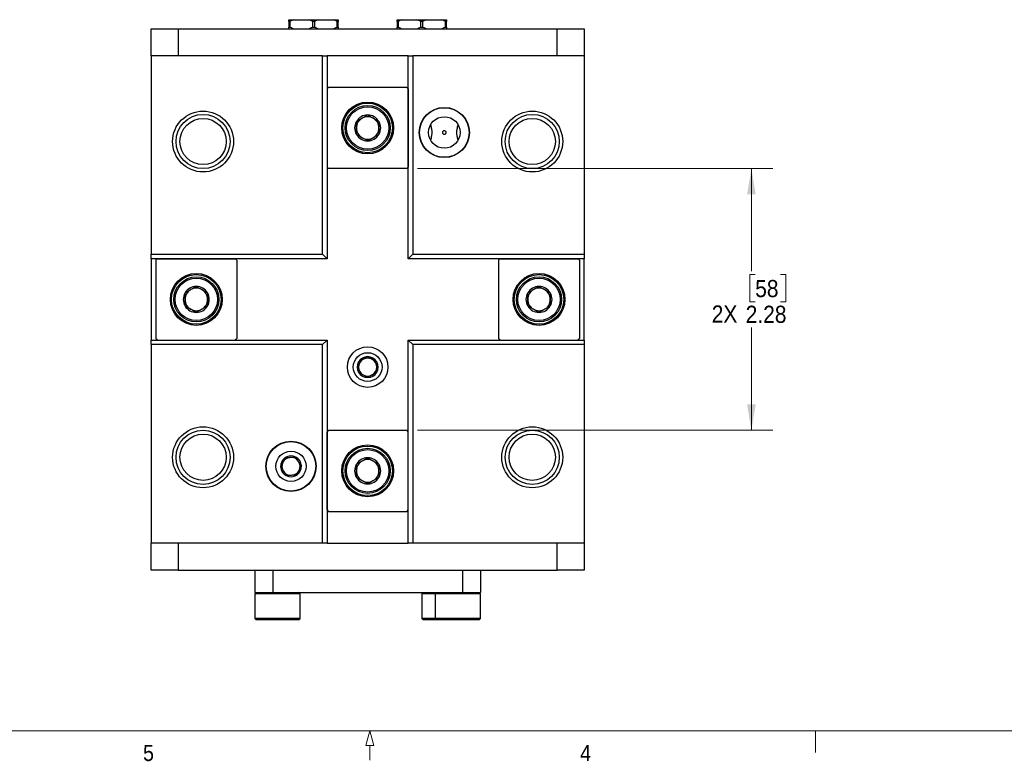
# Model space of a CAD drawing. Header units: inches. Extents: x 0.5 to 21.6, y 0.7 to 16.3.
# Tile 9 of 18: x 9 to 14.7, y 0.7 to 5. Entities that reach past the tile are written whole.
import ezdxf

# ---------------------------------------------------------------- set-up
doc = ezdxf.new("R2010")
doc.units = ezdxf.units.IN
doc.header["$MEASUREMENT"] = 0
doc.linetypes.add('SLD-Solid', pattern=[0])
doc.styles.add('SLDTEXTSTYLE2', font='GOTHIC.TTF', dxfattribs={"width": 0.913})
doc.dimstyles.new('SLDDIMSTYLE7', dxfattribs={"dimtxt": 0.1, "dimasz": 0.15, "dimexe": 0, "dimexo": 0.0625, "dimgap": 0.025, "dimtad": 0, "dimtih": 1, "dimtoh": 1, "dimlfac": 1.5, "dimrnd": 1e-09, "dimzin": 12, "dimdsep": 46, "dimtxsty": 'SLDTEXTSTYLE2', "dimsah": 1, "dimcen": 0.09, "dimadec": 0, "dimazin": 3, "dimtfac": 1, "dimtofl": 0, "dimtmove": 0, "dimatfit": 3, "dimfxl": 1, "dimfrac": 2, "dimtolj": 1, "dimtzin": 12, "dimarcsym": 0})

# ---------------------------------------------------------------- blocks, each defined once
blk = doc.blocks.new('_D_24')
at = {"color": 7, "linetype": 'SLD-Solid', "lineweight": 18}
for p, q in [((11.2777, 4.1468), (13.3459, 4.1468)), ((13.2209, 4.1468), (13.2209, 3.5499)), ((13.243, 3.5296), (13.2125, 3.5296)), ((13.2125, 3.5296), (13.2125, 3.3709)), ((13.3908, 3.5296), (13.4213, 3.5296)), ((13.4213, 3.5296), (13.4213, 3.3709)), ((13.2125, 3.3709), (13.243, 3.3709)), ((13.4213, 3.3709), (13.3908, 3.3709)), ((13.2209, 2.6244), (13.2209, 3.2213)), ((11.2777, 2.6244), (13.3459, 2.6244))]:
    blk.add_line(p, q, dxfattribs=at)
for points in [[(13.2209, 4.1468), (13.1959, 3.9968), (13.2459, 3.9968)], [(13.2209, 2.6244), (13.2459, 2.7744), (13.1959, 2.7744)]]:
    blk.add_solid(points, dxfattribs=at)
at = {"color": 7, "linetype": 'SLD-Solid', "lineweight": 18, "char_height": 0.1, "attachment_point": 1, "style": 'SLDTEXTSTYLE2'}
for s, insert in [('58', (13.243, 3.4986)), ('2X ', (12.99, 3.3505)), ('2.28', (13.1876, 3.349))]:
    blk.add_mtext(s, dxfattribs=dict(at, insert=insert))

msp = doc.modelspace()

# ---------------------------------------------------------------- linework, layer by layer
at = {"color": 7, "linetype": 'SLD-Solid', "lineweight": 25}
for p, q in [((10.5294, 5.0129), (10.5579, 5.0129)), ((10.5362, 5.0029), (10.5294, 5.0029)), ((10.5294, 5.0029), (10.5294, 4.9704)), ((10.5362, 4.9704), (10.5362, 5.0029)), ((10.5579, 5.0129), (10.6439, 5.0129)), ((10.6439, 5.0129), (10.701, 5.0129)), ((10.6657, 5.0029), (10.6657, 4.9704)), ((10.6792, 5.0029), (10.6657, 5.0029)), ((10.6792, 4.9704), (10.6792, 5.0029)), ((10.701, 5.0129), (10.787, 5.0129)), ((10.787, 5.0129), (10.8155, 5.0129)), ((10.8088, 5.0029), (10.8088, 4.9704)), ((10.8155, 5.0029), (10.8088, 5.0029)), ((10.8155, 4.9704), (10.8155, 5.0029)), ((11.1593, 5.0129), (11.1879, 5.0129)), ((11.1661, 5.0029), (11.1593, 5.0029)), ((11.1593, 5.0029), (11.1593, 4.9704)), ((11.1661, 4.9704), (11.1661, 5.0029)), ((11.1879, 5.0129), (11.2739, 5.0129)), ((11.2739, 5.0129), (11.3309, 5.0129)), ((11.2956, 5.0029), (11.2956, 4.9704)), ((11.3091, 5.0029), (11.2956, 5.0029)), ((11.3091, 4.9704), (11.3091, 5.0029)), ((11.3309, 5.0129), (11.4169, 5.0129)), ((11.4169, 5.0129), (11.4454, 5.0129)), ((11.4387, 5.0029), (11.4387, 4.9704)), ((11.4454, 5.0029), (11.4387, 5.0029)), ((11.4454, 4.9704), (11.4454, 5.0029)), ((9.7276, 4.9604), (9.8851, 4.9604)), ((9.7276, 4.8029), (9.7276, 4.9604)), ((9.8851, 4.9604), (9.8851, 4.8029)), ((9.8851, 4.9604), (12.0898, 4.9604)), ((10.5294, 4.9704), (10.5362, 4.9704)), ((10.6657, 4.9704), (10.6792, 4.9704)), ((10.8088, 4.9704), (10.8155, 4.9704)), ((11.1593, 4.9704), (11.1661, 4.9704)), ((11.2956, 4.9704), (11.3091, 4.9704)), ((11.4387, 4.9704), (11.4454, 4.9704)), ((12.0898, 4.8029), (12.0898, 4.9604)), ((12.0898, 4.9604), (12.2473, 4.9604)), ((12.2473, 4.9604), (12.2473, 4.8029)), ((10.7248, 4.8029), (9.7276, 4.8029)), ((9.7276, 4.8029), (9.7276, 3.6482)), ((10.7248, 3.6482), (10.7248, 4.8029)), ((10.7248, 4.8029), (10.7511, 4.8029)), ((10.7511, 4.8029), (10.7511, 3.622)), ((11.2238, 4.8029), (10.7511, 4.8029)), ((11.2238, 3.622), (11.2238, 4.8029)), ((11.2238, 4.8029), (11.25, 4.8029)), ((11.25, 4.8029), (11.25, 3.6482)), ((12.2473, 4.8029), (11.25, 4.8029)), ((12.2473, 4.8029), (12.2473, 3.6482)), ((10.7512, 4.6107), (10.7512, 4.1553)), ((11.2152, 4.6191), (10.7597, 4.6191)), ((11.2236, 4.6107), (11.2236, 4.1553)), ((11.2152, 4.1468), (10.7597, 4.1468)), ((9.7276, 3.6482), (10.7248, 3.6482)), ((9.7276, 3.622), (9.7276, 3.6482)), ((10.7511, 3.622), (9.7276, 3.622)), ((9.7276, 3.622), (9.7276, 3.1492)), ((9.7539, 3.6134), (9.7539, 3.1578)), ((9.7624, 3.6218), (10.2177, 3.6218)), ((10.2262, 3.6134), (10.2262, 3.1578)), ((10.7511, 3.622), (10.7248, 3.6482)), ((11.2238, 3.622), (11.25, 3.6482)), ((12.2473, 3.622), (11.2238, 3.622)), ((11.25, 3.6482), (12.2473, 3.6482)), ((11.7486, 3.6134), (11.7486, 3.1578)), ((11.7571, 3.6218), (12.2125, 3.6218)), ((12.2209, 3.6134), (12.2209, 3.1578)), ((12.2473, 3.6482), (12.2473, 3.622)), ((12.2473, 3.1492), (12.2473, 3.622)), ((9.7276, 3.1492), (10.7511, 3.1492)), ((9.7276, 3.123), (9.7276, 3.1492)), ((10.7248, 3.123), (9.7276, 3.123)), ((9.7276, 3.123), (9.7276, 1.9683)), ((9.7624, 3.1494), (10.2177, 3.1494)), ((10.7248, 3.123), (10.7511, 3.1492)), ((10.7248, 1.9683), (10.7248, 3.123)), ((10.7511, 3.1492), (10.7511, 1.9683)), ((11.2238, 1.9683), (11.2238, 3.1492)), ((11.25, 3.123), (11.2238, 3.1492)), ((11.2238, 3.1492), (12.2473, 3.1492)), ((11.25, 3.123), (11.25, 1.9683)), ((12.2473, 3.123), (11.25, 3.123)), ((11.7571, 3.1494), (12.2125, 3.1494)), ((12.2473, 3.1492), (12.2473, 3.123)), ((12.2473, 3.123), (12.2473, 1.9683)), ((10.7512, 2.1605), (10.7512, 2.6159)), ((10.7597, 2.6244), (11.2152, 2.6244)), ((11.2236, 2.1605), (11.2236, 2.6159)), ((10.7597, 2.1521), (11.2152, 2.1521)), ((10.7248, 1.9683), (9.7276, 1.9683)), ((9.7276, 1.8108), (9.7276, 1.9683)), ((9.8851, 1.9683), (9.8851, 1.8108)), ((10.7511, 1.9683), (10.7248, 1.9683)), ((10.7511, 1.9683), (11.2238, 1.9683)), ((11.25, 1.9683), (11.2238, 1.9683)), ((12.2473, 1.9683), (11.25, 1.9683)), ((12.0898, 1.8108), (12.0898, 1.9683)), ((12.2473, 1.9683), (12.2473, 1.8108)), ((9.8851, 1.8108), (9.7276, 1.8108)), ((9.8851, 1.8108), (12.0898, 1.8108)), ((10.3313, 1.8108), (10.3313, 1.6796)), ((10.4362, 1.8108), (10.4362, 1.6796)), ((11.5386, 1.8108), (11.5386, 1.6796)), ((11.6436, 1.8108), (11.6436, 1.6796)), ((12.2473, 1.8108), (12.0898, 1.8108)), ((10.3391, 1.6796), (10.3313, 1.6717)), ((10.3313, 1.6796), (10.4362, 1.6796)), ((10.3313, 1.6717), (10.3313, 1.53)), ((10.4625, 1.6717), (10.3313, 1.6717)), ((10.4362, 1.6796), (11.5386, 1.6796)), ((10.5937, 1.6717), (10.4625, 1.6717)), ((10.5937, 1.6717), (10.5858, 1.6796)), ((10.5937, 1.53), (10.5937, 1.6717)), ((11.3103, 1.6796), (11.3024, 1.6717)), ((11.3024, 1.6717), (11.3024, 1.53)), ((11.3811, 1.6717), (11.3024, 1.6717)), ((11.389, 1.6796), (11.3811, 1.6717)), ((11.3811, 1.6717), (11.3811, 1.53)), ((11.5124, 1.6717), (11.3811, 1.6717)), ((11.6436, 1.6717), (11.5124, 1.6717)), ((11.5386, 1.6796), (11.6436, 1.6796)), ((11.6436, 1.6717), (11.6357, 1.6796)), ((11.6436, 1.53), (11.6436, 1.6717)), ((10.3313, 1.53), (10.3391, 1.5221)), ((10.4625, 1.53), (10.3313, 1.53)), ((10.4625, 1.5221), (10.3391, 1.5221)), ((10.5937, 1.53), (10.4625, 1.53)), ((10.5858, 1.5221), (10.4625, 1.5221)), ((10.5858, 1.5221), (10.5937, 1.53)), ((11.3024, 1.53), (11.3103, 1.5221)), ((11.3811, 1.53), (11.3024, 1.53)), ((11.389, 1.5221), (11.3103, 1.5221)), ((11.3811, 1.53), (11.389, 1.5221)), ((11.5124, 1.53), (11.3811, 1.53)), ((11.5124, 1.5221), (11.389, 1.5221)), ((11.6436, 1.53), (11.5124, 1.53)), ((11.6357, 1.5221), (11.5124, 1.5221)), ((11.6357, 1.5221), (11.6436, 1.53))]:
    msp.add_line(p, q, dxfattribs=at)
at = {"color": 7, "linetype": 'SLD-Solid', "lineweight": 18}
for p, q in [((21.375, 0.875), (0.625, 0.875)), ((11, 0.875), (10.9772, 0.79)), ((11, 0.875), (11.0228, 0.79)), ((13.5938, 0.875), (13.5938, 0.75)), ((10.9772, 0.79), (11.0228, 0.79)), ((11, 0.79), (11, 0.705))]:
    msp.add_line(p, q, dxfattribs=at)
at = {"color": 7, "linetype": 'SLD-Solid', "lineweight": 25}
for centre, radius in [((10.9874, 4.383), 0.1509), ((10.0294, 4.3042), 0.1772), ((10.9874, 4.383), 0.1444), ((10.9874, 4.383), 0.1312), ((10.9874, 4.383), 0.1234), ((11.4336, 4.3567), 0.1457), ((11.4336, 4.3567), 0.1444), ((11.9454, 4.3042), 0.1772), ((10.0294, 4.3042), 0.1575), ((10.0294, 4.3042), 0.1345), ((11.4336, 4.3567), 0.0919), ((11.9454, 4.3042), 0.1575), ((11.9454, 4.3042), 0.1345), ((9.99, 3.3856), 0.1509), ((9.99, 3.3856), 0.1444), ((9.99, 3.3856), 0.1312), ((9.99, 3.3856), 0.1234), ((11.9848, 3.3856), 0.1509), ((11.9848, 3.3856), 0.1444), ((11.9848, 3.3856), 0.1312), ((11.9848, 3.3856), 0.1234), ((10.9874, 2.9919), 0.1181), ((10.9874, 2.9919), 0.0837), ((10.0294, 2.467), 0.1772), ((11.9454, 2.467), 0.1772), ((10.0294, 2.467), 0.1575), ((10.0294, 2.467), 0.1345), ((11.9454, 2.467), 0.1575), ((11.9454, 2.467), 0.1345), ((10.5412, 2.4145), 0.1457), ((10.5412, 2.4145), 0.1444), ((10.9874, 2.3882), 0.1509), ((10.9874, 2.3882), 0.1444), ((10.5412, 2.4145), 0.0879), ((10.9874, 2.3882), 0.1312), ((10.9874, 2.3882), 0.1234)]:
    msp.add_circle(centre, radius, dxfattribs=at)
for centre, radius, start, end in [((10.9874, 4.383), 0.3281, 133.96368, 136.05448), ((10.9874, 4.383), 0.3281, 43.94552, 46.03632), ((10.9874, 4.383), 0.0758, 150, 210), ((10.9874, 4.383), 0.0758, 90, 150), ((10.9874, 4.383), 0.0656, 120, 180), ((10.9874, 4.383), 0.0656, 60, 120), ((10.9874, 4.383), 0.0758, 30, 90), ((10.9874, 4.383), 0.0656, 0, 60), ((10.9874, 4.383), 0.0758, 330, 30), ((10.9874, 4.383), 0.0656, 180, 240), ((10.9874, 4.383), 0.0656, 300, 0), ((10.9874, 4.383), 0.0758, 210, 270), ((10.9874, 4.383), 0.0656, 240, 300), ((10.9874, 4.383), 0.0758, 270, 330), ((10.9874, 4.383), 0.3281, 223.94552, 226.03632), ((10.9874, 4.383), 0.3281, 313.96368, 316.05448), ((9.99, 3.3856), 0.3281, 133.94552, 136.03632), ((9.99, 3.3856), 0.3281, 43.96368, 46.05448), ((11.9848, 3.3856), 0.3281, 133.94552, 136.03632), ((11.9848, 3.3856), 0.3281, 43.96368, 46.05448), ((9.99, 3.3856), 0.0758, 90, 150), ((9.99, 3.3856), 0.0656, 120, 180), ((9.99, 3.3856), 0.0656, 60, 120), ((9.99, 3.3856), 0.0758, 30, 90), ((9.99, 3.3856), 0.0656, 0, 60), ((11.9848, 3.3856), 0.0758, 90, 150), ((11.9848, 3.3856), 0.0656, 120, 180), ((11.9848, 3.3856), 0.0656, 60, 120), ((11.9848, 3.3856), 0.0758, 30, 90), ((11.9848, 3.3856), 0.0656, 0, 60), ((9.99, 3.3856), 0.0758, 150, 210), ((9.99, 3.3856), 0.0656, 180, 240), ((9.99, 3.3856), 0.0656, 300, 0), ((9.99, 3.3856), 0.0758, 330, 30), ((11.9848, 3.3856), 0.0758, 150, 210), ((11.9848, 3.3856), 0.0656, 180, 240), ((11.9848, 3.3856), 0.0656, 300, 0), ((11.9848, 3.3856), 0.0758, 330, 30), ((9.99, 3.3856), 0.0758, 210, 270), ((9.99, 3.3856), 0.0656, 240, 300), ((9.99, 3.3856), 0.0758, 270, 330), ((11.9848, 3.3856), 0.0758, 210, 270), ((11.9848, 3.3856), 0.0656, 240, 300), ((11.9848, 3.3856), 0.0758, 270, 330), ((9.99, 3.3856), 0.3281, 223.96368, 226.05448), ((9.99, 3.3856), 0.3281, 313.94552, 316.03632), ((11.9848, 3.3856), 0.3281, 223.96368, 226.05448), ((11.9848, 3.3856), 0.3281, 313.94552, 316.03632), ((10.9874, 2.9919), 0.0606, 90, 150), ((10.9874, 2.9919), 0.0525, 60, 120), ((10.9874, 2.9919), 0.0606, 30, 90), ((10.9874, 2.9919), 0.0606, 150, 210), ((10.9874, 2.9919), 0.0525, 120, 180), ((10.9874, 2.9919), 0.0525, 180, 240), ((10.9874, 2.9919), 0.0525, 0, 60), ((10.9874, 2.9919), 0.0525, 300, 0), ((10.9874, 2.9919), 0.0606, 330, 30), ((10.9874, 2.9919), 0.0606, 210, 270), ((10.9874, 2.9919), 0.0525, 240, 300), ((10.9874, 2.9919), 0.0606, 270, 330), ((10.9874, 2.3882), 0.3281, 133.96368, 136.05448), ((10.9874, 2.3882), 0.3281, 43.94552, 46.03632), ((10.5412, 2.4145), 0.0606, 123.15762, 183.15762), ((10.5412, 2.4145), 0.0525, 93.15762, 153.15762), ((10.5412, 2.4145), 0.0606, 63.15762, 123.15762), ((10.5412, 2.4145), 0.0525, 33.15762, 93.15762), ((10.5412, 2.4145), 0.0606, 3.15762, 63.15762), ((10.5412, 2.4145), 0.0606, 183.15762, 243.15762), ((10.5412, 2.4145), 0.0525, 153.15762, 213.15762), ((10.5412, 2.4145), 0.0606, 303.15762, 3.15762), ((10.5412, 2.4145), 0.0525, 333.15762, 33.15762), ((10.9874, 2.3882), 0.0758, 150, 210), ((10.9874, 2.3882), 0.0758, 90, 150), ((10.9874, 2.3882), 0.0656, 120, 180), ((10.9874, 2.3882), 0.0656, 60, 120), ((10.9874, 2.3882), 0.0758, 30, 90), ((10.9874, 2.3882), 0.0656, 0, 60), ((10.9874, 2.3882), 0.0758, 330, 30), ((10.5412, 2.4145), 0.0525, 213.15762, 273.15762), ((10.5412, 2.4145), 0.0606, 243.15762, 303.15762), ((10.5412, 2.4145), 0.0525, 273.15762, 333.15762), ((10.9874, 2.3882), 0.0656, 180, 240), ((10.9874, 2.3882), 0.0758, 210, 270), ((10.9874, 2.3882), 0.0758, 270, 330), ((10.9874, 2.3882), 0.0656, 300, 0), ((10.9874, 2.3882), 0.0656, 240, 300), ((10.9874, 2.3882), 0.3281, 223.94552, 226.03632), ((10.9874, 2.3882), 0.3281, 313.96368, 316.05448)]:
    msp.add_arc(centre, radius, start, end, dxfattribs=at)
for points, knots in [([(10.5294, 5.0029), (10.5294, 5.0047), (10.5294, 5.0084), (10.5294, 5.0114), (10.5294, 5.0129)], [0, 0, 0, 0, 0.499192, 1, 1, 1, 1]), ([(10.5579, 5.0129), (10.5543, 5.0114), (10.5469, 5.0085), (10.5397, 5.0048), (10.5362, 5.0029)], [0, 0, 0, 0, 0.499097, 1, 1, 1, 1]), ([(10.6657, 5.0029), (10.6621, 5.0047), (10.655, 5.0084), (10.6476, 5.0114), (10.6439, 5.0129)], [0, 0, 0, 0, 0.499192, 1, 1, 1, 1]), ([(10.701, 5.0129), (10.6973, 5.0114), (10.6899, 5.0085), (10.6828, 5.0048), (10.6792, 5.0029)], [0, 0, 0, 0, 0.499097, 1, 1, 1, 1]), ([(10.8088, 5.0029), (10.8052, 5.0047), (10.7981, 5.0084), (10.7907, 5.0114), (10.787, 5.0129)], [0, 0, 0, 0, 0.499192, 1, 1, 1, 1]), ([(10.8155, 5.0129), (10.8155, 5.0114), (10.8155, 5.0085), (10.8155, 5.0048), (10.8155, 5.0029)], [0, 0, 0, 0, 0.499097, 1, 1, 1, 1]), ([(11.1593, 5.0029), (11.1593, 5.0047), (11.1593, 5.0084), (11.1593, 5.0114), (11.1593, 5.0129)], [0, 0, 0, 0, 0.499192, 1, 1, 1, 1]), ([(11.1879, 5.0129), (11.1842, 5.0114), (11.1768, 5.0085), (11.1697, 5.0048), (11.1661, 5.0029)], [0, 0, 0, 0, 0.499097, 1, 1, 1, 1]), ([(11.2956, 5.0029), (11.2921, 5.0047), (11.2849, 5.0084), (11.2776, 5.0114), (11.2739, 5.0129)], [0, 0, 0, 0, 0.499192, 1, 1, 1, 1]), ([(11.3309, 5.0129), (11.3272, 5.0114), (11.3198, 5.0085), (11.3127, 5.0048), (11.3091, 5.0029)], [0, 0, 0, 0, 0.499097, 1, 1, 1, 1]), ([(11.4387, 5.0029), (11.4351, 5.0047), (11.428, 5.0084), (11.4206, 5.0114), (11.4169, 5.0129)], [0, 0, 0, 0, 0.499192, 1, 1, 1, 1]), ([(11.4454, 5.0129), (11.4454, 5.0114), (11.4454, 5.0085), (11.4454, 5.0048), (11.4454, 5.0029)], [0, 0, 0, 0, 0.499097, 1, 1, 1, 1]), ([(10.5294, 4.9604), (10.5294, 4.9619), (10.5294, 4.9649), (10.5294, 4.9686), (10.5294, 4.9704)], [0, 0, 0, 0, 0.499097, 1, 1, 1, 1]), ([(10.5362, 4.9704), (10.5397, 4.9686), (10.5469, 4.9649), (10.5542, 4.9619), (10.5579, 4.9604)], [0, 0, 0, 0, 0.499192, 1, 1, 1, 1]), ([(10.6439, 4.9604), (10.6476, 4.9619), (10.655, 4.9649), (10.6621, 4.9686), (10.6657, 4.9704)], [0, 0, 0, 0, 0.499097, 1, 1, 1, 1]), ([(10.6792, 4.9704), (10.6828, 4.9686), (10.6899, 4.9649), (10.6973, 4.9619), (10.701, 4.9604)], [0, 0, 0, 0, 0.499192, 1, 1, 1, 1]), ([(10.787, 4.9604), (10.7907, 4.9619), (10.7981, 4.9649), (10.8052, 4.9686), (10.8088, 4.9704)], [0, 0, 0, 0, 0.499097, 1, 1, 1, 1]), ([(10.8155, 4.9704), (10.8155, 4.9686), (10.8155, 4.9649), (10.8155, 4.9619), (10.8155, 4.9604)], [0, 0, 0, 0, 0.499192, 1, 1, 1, 1]), ([(11.1593, 4.9604), (11.1593, 4.9619), (11.1593, 4.9649), (11.1593, 4.9686), (11.1593, 4.9704)], [0, 0, 0, 0, 0.499097, 1, 1, 1, 1]), ([(11.1661, 4.9704), (11.1696, 4.9686), (11.1768, 4.9649), (11.1842, 4.9619), (11.1879, 4.9604)], [0, 0, 0, 0, 0.499192, 1, 1, 1, 1]), ([(11.2739, 4.9604), (11.2775, 4.9619), (11.2849, 4.9649), (11.2921, 4.9686), (11.2956, 4.9704)], [0, 0, 0, 0, 0.499097, 1, 1, 1, 1]), ([(11.3091, 4.9704), (11.3127, 4.9686), (11.3198, 4.9649), (11.3272, 4.9619), (11.3309, 4.9604)], [0, 0, 0, 0, 0.499192, 1, 1, 1, 1]), ([(11.4169, 4.9604), (11.4206, 4.9619), (11.428, 4.9649), (11.4351, 4.9686), (11.4387, 4.9704)], [0, 0, 0, 0, 0.499097, 1, 1, 1, 1]), ([(11.4454, 4.9704), (11.4454, 4.9686), (11.4454, 4.9649), (11.4454, 4.9619), (11.4454, 4.9604)], [0, 0, 0, 0, 0.499192, 1, 1, 1, 1]), ([(10.9218, 4.4209), (10.924, 4.4221), (10.9285, 4.4247), (10.9355, 4.4288), (10.9428, 4.433), (10.9497, 4.4369), (10.9557, 4.4405), (10.9611, 4.4435), (10.9664, 4.4466), (10.9727, 4.4502), (10.9797, 4.4543), (10.9849, 4.4573), (10.9874, 4.4587)], [0, 0, 0, 0, 0.107754, 0.216103, 0.327214, 0.439824, 0.51632, 0.593471, 0.672555, 0.752225, 0.875545, 1, 1, 1, 1]), ([(10.9218, 4.3451), (10.9218, 4.3483), (10.9218, 4.3543), (10.9218, 4.3635), (10.9218, 4.3725), (10.9218, 4.3815), (10.9218, 4.3905), (10.9218, 4.3991), (10.9218, 4.4071), (10.9218, 4.4143), (10.9218, 4.4187), (10.9218, 4.4209)], [0, 0, 0, 0, 0.135058, 0.2512, 0.367613, 0.483459, 0.594182, 0.705418, 0.816364, 0.90817, 1, 1, 1, 1]), ([(10.9874, 4.4587), (10.9896, 4.4575), (10.9941, 4.4549), (11.0011, 4.4508), (11.0085, 4.4466), (11.0153, 4.4427), (11.0214, 4.4391), (11.0267, 4.4361), (11.032, 4.433), (11.0383, 4.4294), (11.0454, 4.4253), (11.0505, 4.4223), (11.053, 4.4209)], [0, 0, 0, 0, 0.107754, 0.216103, 0.327214, 0.439824, 0.51632, 0.593471, 0.672555, 0.752225, 0.875545, 1, 1, 1, 1]), ([(11.053, 4.4209), (11.053, 4.4187), (11.053, 4.4143), (11.053, 4.4078), (11.053, 4.4013), (11.053, 4.3949), (11.053, 4.3884), (11.053, 4.3816), (11.053, 4.3749), (11.053, 4.3681), (11.053, 4.3614), (11.053, 4.3536), (11.053, 4.3483), (11.053, 4.3451)], [0, 0, 0, 0, 0.09162, 0.183584, 0.265554, 0.347501, 0.432025, 0.516536, 0.602144, 0.687771, 0.77636, 0.864979, 1, 1, 1, 1]), ([(11.3539, 4.4023), (11.3545, 4.3992), (11.3558, 4.3929), (11.3577, 4.3833), (11.3595, 4.3734), (11.3605, 4.3644), (11.3607, 4.3567), (11.3605, 4.3503), (11.3599, 4.3438), (11.3587, 4.335), (11.3565, 4.3241), (11.3547, 4.3155), (11.3539, 4.3112)], [0, 0, 0, 0, 0.1075748, 0.2151189, 0.3247373, 0.4341281, 0.5003402, 0.5665524, 0.6356222, 0.7047355, 0.8518963, 1, 1, 1, 1]), ([(11.4226, 4.358), (11.4228, 4.359), (11.4234, 4.361), (11.4253, 4.3636), (11.4281, 4.3656), (11.4317, 4.3667), (11.4356, 4.3667), (11.4395, 4.3654), (11.4426, 4.3629), (11.4445, 4.3597), (11.4449, 4.3563), (11.4442, 4.3533), (11.4426, 4.3506), (11.4401, 4.3484), (11.4367, 4.347), (11.4328, 4.3466), (11.4289, 4.3475), (11.4255, 4.3497), (11.4232, 4.3527), (11.4224, 4.3557), (11.4225, 4.3574), (11.4226, 4.358)], [0, 0, 0, 0, 0.0459471, 0.0922229, 0.143285, 0.1997672, 0.2600736, 0.3216884, 0.3820648, 0.4379292, 0.4871584, 0.5321091, 0.5774809, 0.6268892, 0.6817765, 0.7411647, 0.8026375, 0.8637038, 0.9213291, 0.9725786, 1, 1, 1, 1]), ([(11.5134, 4.3112), (11.5127, 4.3143), (11.5114, 4.3205), (11.5095, 4.3302), (11.5078, 4.3401), (11.5068, 4.3491), (11.5065, 4.3568), (11.5067, 4.3632), (11.5073, 4.3696), (11.5086, 4.3784), (11.5107, 4.3894), (11.5125, 4.398), (11.5134, 4.4023)], [0, 0, 0, 0, 0.1075748, 0.2151189, 0.3247373, 0.4341281, 0.5003402, 0.5665524, 0.6356222, 0.7047355, 0.8518963, 1, 1, 1, 1]), ([(10.9874, 4.3072), (10.9852, 4.3085), (10.9807, 4.3111), (10.9737, 4.3151), (10.9664, 4.3194), (10.9596, 4.3233), (10.9535, 4.3268), (10.9482, 4.3299), (10.9428, 4.333), (10.9366, 4.3366), (10.9295, 4.3407), (10.9244, 4.3436), (10.9218, 4.3451)], [0, 0, 0, 0, 0.107754, 0.216103, 0.327214, 0.439824, 0.51632, 0.593471, 0.672555, 0.752225, 0.875545, 1, 1, 1, 1]), ([(11.053, 4.3451), (11.0508, 4.3438), (11.0464, 4.3412), (11.0393, 4.3372), (11.032, 4.3329), (11.0252, 4.329), (11.0191, 4.3255), (11.0138, 4.3224), (11.0084, 4.3193), (11.0022, 4.3157), (10.9951, 4.3116), (10.99, 4.3087), (10.9874, 4.3072)], [0, 0, 0, 0, 0.108078, 0.216106, 0.328002, 0.439822, 0.516644, 0.593468, 0.672836, 0.752223, 0.875544, 1, 1, 1, 1]), ([(9.9244, 3.4235), (9.9266, 3.4248), (9.9311, 3.4273), (9.9381, 3.4314), (9.9455, 3.4356), (9.9523, 3.4396), (9.9584, 3.4431), (9.9637, 3.4462), (9.969, 3.4492), (9.9753, 3.4528), (9.9824, 3.4569), (9.9875, 3.4599), (9.99, 3.4614)], [0, 0, 0, 0, 0.107754, 0.216103, 0.327214, 0.439824, 0.51632, 0.593471, 0.672555, 0.752225, 0.875545, 1, 1, 1, 1]), ([(9.99, 3.4614), (9.9923, 3.4601), (9.9967, 3.4575), (10.0037, 3.4535), (10.0111, 3.4492), (10.0179, 3.4453), (10.024, 3.4418), (10.0293, 3.4387), (10.0346, 3.4356), (10.0409, 3.432), (10.048, 3.4279), (10.0531, 3.425), (10.0557, 3.4235)], [0, 0, 0, 0, 0.107754, 0.216103, 0.327214, 0.439824, 0.51632, 0.593471, 0.672555, 0.752225, 0.875545, 1, 1, 1, 1]), ([(11.9192, 3.4235), (11.9214, 3.4248), (11.9259, 3.4273), (11.9329, 3.4314), (11.9402, 3.4356), (11.947, 3.4396), (11.9531, 3.4431), (11.9584, 3.4462), (11.9638, 3.4492), (11.97, 3.4528), (11.9771, 3.4569), (11.9822, 3.4599), (11.9848, 3.4614)], [0, 0, 0, 0, 0.107754, 0.216103, 0.327214, 0.439824, 0.51632, 0.593471, 0.672555, 0.752225, 0.875545, 1, 1, 1, 1]), ([(11.9848, 3.4614), (11.987, 3.4601), (11.9915, 3.4575), (11.9985, 3.4535), (12.0058, 3.4492), (12.0127, 3.4453), (12.0187, 3.4418), (12.0241, 3.4387), (12.0294, 3.4356), (12.0356, 3.432), (12.0427, 3.4279), (12.0478, 3.425), (12.0504, 3.4235)], [0, 0, 0, 0, 0.107754, 0.216103, 0.327214, 0.439824, 0.51632, 0.593471, 0.672555, 0.752225, 0.875545, 1, 1, 1, 1]), ([(9.9244, 3.3477), (9.9244, 3.3509), (9.9244, 3.3569), (9.9244, 3.3661), (9.9244, 3.3751), (9.9244, 3.3842), (9.9244, 3.3931), (9.9244, 3.4017), (9.9244, 3.4097), (9.9244, 3.4169), (9.9244, 3.4213), (9.9244, 3.4235)], [0, 0, 0, 0, 0.135058, 0.2512, 0.367613, 0.483459, 0.594182, 0.705418, 0.816364, 0.90817, 1, 1, 1, 1]), ([(10.0557, 3.4235), (10.0557, 3.4213), (10.0557, 3.4169), (10.0557, 3.4104), (10.0557, 3.404), (10.0557, 3.3976), (10.0557, 3.391), (10.0557, 3.3843), (10.0557, 3.3775), (10.0557, 3.3708), (10.0557, 3.3641), (10.0557, 3.3563), (10.0557, 3.3509), (10.0557, 3.3477)], [0, 0, 0, 0, 0.09162, 0.183584, 0.265554, 0.347501, 0.432025, 0.516536, 0.602144, 0.687771, 0.77636, 0.864979, 1, 1, 1, 1]), ([(11.9192, 3.3477), (11.9192, 3.3509), (11.9192, 3.3569), (11.9192, 3.3661), (11.9192, 3.3751), (11.9192, 3.3842), (11.9192, 3.3931), (11.9192, 3.4017), (11.9192, 3.4097), (11.9192, 3.4169), (11.9192, 3.4213), (11.9192, 3.4235)], [0, 0, 0, 0, 0.135058, 0.2512, 0.367613, 0.483459, 0.594182, 0.705418, 0.816364, 0.90817, 1, 1, 1, 1]), ([(12.0504, 3.4235), (12.0504, 3.4213), (12.0504, 3.4169), (12.0504, 3.4104), (12.0504, 3.404), (12.0504, 3.3976), (12.0504, 3.391), (12.0504, 3.3843), (12.0504, 3.3775), (12.0504, 3.3708), (12.0504, 3.3641), (12.0504, 3.3563), (12.0504, 3.3509), (12.0504, 3.3477)], [0, 0, 0, 0, 0.09162, 0.183584, 0.265554, 0.347501, 0.432025, 0.516536, 0.602144, 0.687771, 0.77636, 0.864979, 1, 1, 1, 1]), ([(9.99, 3.3098), (9.9878, 3.3111), (9.9834, 3.3137), (9.9763, 3.3177), (9.969, 3.322), (9.9622, 3.3259), (9.9561, 3.3294), (9.9508, 3.3325), (9.9455, 3.3356), (9.9392, 3.3392), (9.9321, 3.3433), (9.927, 3.3462), (9.9244, 3.3477)], [0, 0, 0, 0, 0.107754, 0.216103, 0.327214, 0.439824, 0.51632, 0.593471, 0.672555, 0.752225, 0.875545, 1, 1, 1, 1]), ([(10.0557, 3.3477), (10.0534, 3.3464), (10.049, 3.3439), (10.0419, 3.3398), (10.0346, 3.3356), (10.0278, 3.3316), (10.0217, 3.3281), (10.0164, 3.325), (10.0111, 3.322), (10.0048, 3.3184), (9.9977, 3.3143), (9.9926, 3.3113), (9.99, 3.3098)], [0, 0, 0, 0, 0.108078, 0.216106, 0.328002, 0.439822, 0.516644, 0.593468, 0.672836, 0.752223, 0.875544, 1, 1, 1, 1]), ([(11.9848, 3.3098), (11.9826, 3.3111), (11.9781, 3.3137), (11.9711, 3.3177), (11.9638, 3.322), (11.9569, 3.3259), (11.9509, 3.3294), (11.9455, 3.3325), (11.9402, 3.3356), (11.9339, 3.3392), (11.9269, 3.3433), (11.9217, 3.3462), (11.9192, 3.3477)], [0, 0, 0, 0, 0.107754, 0.216103, 0.327214, 0.439824, 0.51632, 0.593471, 0.672555, 0.752225, 0.875545, 1, 1, 1, 1]), ([(12.0504, 3.3477), (12.0482, 3.3464), (12.0437, 3.3439), (12.0367, 3.3398), (12.0293, 3.3356), (12.0225, 3.3316), (12.0165, 3.3281), (12.0111, 3.325), (12.0058, 3.322), (11.9996, 3.3184), (11.9925, 3.3143), (11.9874, 3.3113), (11.9848, 3.3098)], [0, 0, 0, 0, 0.108078, 0.216106, 0.328002, 0.439822, 0.516644, 0.593468, 0.672836, 0.752223, 0.875544, 1, 1, 1, 1]), ([(10.9349, 3.0222), (10.9367, 3.0232), (10.9403, 3.0253), (10.9459, 3.0285), (10.9518, 3.0319), (10.9586, 3.0359), (10.9664, 3.0404), (10.9742, 3.0449), (10.9813, 3.049), (10.9854, 3.0513), (10.9874, 3.0525)], [0, 0, 0, 0, 0.108109, 0.216168, 0.327311, 0.439954, 0.593485, 0.752147, 0.875506, 1, 1, 1, 1]), ([(10.9874, 3.0525), (10.9892, 3.0515), (10.9928, 3.0494), (10.9984, 3.0462), (11.0043, 3.0428), (11.0111, 3.0388), (11.0189, 3.0343), (11.0267, 3.0298), (11.0338, 3.0258), (11.0379, 3.0234), (11.0399, 3.0222)], [0, 0, 0, 0, 0.108109, 0.216168, 0.327311, 0.439954, 0.593485, 0.752147, 0.875506, 1, 1, 1, 1]), ([(10.9349, 2.9616), (10.9349, 2.9642), (10.9349, 2.97), (10.9349, 2.978), (10.9349, 2.9853), (10.9349, 2.9924), (10.9349, 3.0013), (10.9349, 3.0119), (10.9349, 3.0187), (10.9349, 3.0222)], [0, 0, 0, 0, 0.135095, 0.306672, 0.395148, 0.483602, 0.647136, 0.816407, 1, 1, 1, 1]), ([(11.0399, 3.0222), (11.0399, 3.0187), (11.0399, 3.013), (11.0399, 3.0048), (11.0399, 2.9979), (11.0399, 2.9907), (11.0399, 2.9835), (11.0399, 2.9763), (11.0399, 2.969), (11.0399, 2.9642), (11.0399, 2.9616)], [0, 0, 0, 0, 0.18356, 0.294517, 0.405763, 0.516496, 0.632353, 0.748777, 0.864929, 1, 1, 1, 1]), ([(10.9874, 2.9313), (10.9856, 2.9323), (10.9821, 2.9344), (10.9764, 2.9376), (10.9706, 2.941), (10.9637, 2.945), (10.9559, 2.9495), (10.9481, 2.954), (10.9411, 2.958), (10.937, 2.9604), (10.9349, 2.9616)], [0, 0, 0, 0, 0.108109, 0.216169, 0.328098, 0.439951, 0.593483, 0.752146, 0.875505, 1, 1, 1, 1]), ([(11.0399, 2.9616), (11.0381, 2.9606), (11.0346, 2.9585), (11.0289, 2.9553), (11.0231, 2.9519), (11.0162, 2.9479), (11.0084, 2.9434), (11.0006, 2.9389), (10.9936, 2.9348), (10.9895, 2.9325), (10.9874, 2.9313)], [0, 0, 0, 0, 0.108109, 0.216169, 0.328098, 0.439951, 0.593483, 0.752146, 0.875505, 1, 1, 1, 1]), ([(10.4807, 2.4111), (10.4816, 2.413), (10.4835, 2.4166), (10.4864, 2.4224), (10.4895, 2.4285), (10.4931, 2.4355), (10.4971, 2.4436), (10.5012, 2.4516), (10.5049, 2.4589), (10.507, 2.4631), (10.5081, 2.4652)], [0, 0, 0, 0, 0.108109, 0.216169, 0.328098, 0.439951, 0.593483, 0.752146, 0.875505, 1, 1, 1, 1]), ([(10.5081, 2.4652), (10.5101, 2.4653), (10.5142, 2.4656), (10.5207, 2.4659), (10.5275, 2.4663), (10.5354, 2.4667), (10.5444, 2.4672), (10.5534, 2.4677), (10.5615, 2.4682), (10.5662, 2.4684), (10.5686, 2.4686)], [0, 0, 0, 0, 0.107786, 0.216167, 0.327311, 0.439954, 0.593485, 0.752147, 0.875506, 1, 1, 1, 1]), ([(10.5686, 2.4686), (10.5705, 2.4656), (10.5736, 2.4609), (10.5781, 2.454), (10.5819, 2.4482), (10.5858, 2.4422), (10.5898, 2.4362), (10.5937, 2.4301), (10.5977, 2.424), (10.6003, 2.42), (10.6017, 2.4178)], [0, 0, 0, 0, 0.18356, 0.294517, 0.405763, 0.516496, 0.632353, 0.748777, 0.864929, 1, 1, 1, 1]), ([(10.5139, 2.3604), (10.5124, 2.3625), (10.5098, 2.3666), (10.5058, 2.3727), (10.5019, 2.3787), (10.4979, 2.3848), (10.494, 2.3908), (10.4902, 2.3966), (10.4857, 2.4035), (10.4826, 2.4082), (10.4807, 2.4111)], [0, 0, 0, 0, 0.1350708, 0.2512229, 0.3676473, 0.4835038, 0.5942366, 0.7054827, 0.8164396, 1, 1, 1, 1]), ([(10.6017, 2.4178), (10.6008, 2.416), (10.599, 2.4123), (10.596, 2.4065), (10.593, 2.4005), (10.5894, 2.3934), (10.5853, 2.3854), (10.5812, 2.3773), (10.5776, 2.3701), (10.5754, 2.3658), (10.5744, 2.3637)], [0, 0, 0, 0, 0.108109, 0.216169, 0.328098, 0.439951, 0.593483, 0.752146, 0.875505, 1, 1, 1, 1]), ([(10.9218, 2.4261), (10.924, 2.4274), (10.9285, 2.43), (10.9355, 2.434), (10.9428, 2.4383), (10.9497, 2.4422), (10.9557, 2.4457), (10.9611, 2.4488), (10.9664, 2.4519), (10.9727, 2.4555), (10.9797, 2.4596), (10.9849, 2.4625), (10.9874, 2.464)], [0, 0, 0, 0, 0.107754, 0.216103, 0.327214, 0.439824, 0.51632, 0.593471, 0.672555, 0.752225, 0.875545, 1, 1, 1, 1]), ([(10.9218, 2.3503), (10.9218, 2.3536), (10.9218, 2.3596), (10.9218, 2.3688), (10.9218, 2.3777), (10.9218, 2.3868), (10.9218, 2.3957), (10.9218, 2.4044), (10.9218, 2.4123), (10.9218, 2.4196), (10.9218, 2.4239), (10.9218, 2.4261)], [0, 0, 0, 0, 0.135058, 0.2512, 0.367613, 0.483459, 0.594182, 0.705418, 0.816364, 0.90817, 1, 1, 1, 1]), ([(10.9874, 2.464), (10.9896, 2.4627), (10.9941, 2.4601), (11.0011, 2.4561), (11.0085, 2.4518), (11.0153, 2.4479), (11.0214, 2.4444), (11.0267, 2.4413), (11.032, 2.4383), (11.0383, 2.4346), (11.0454, 2.4305), (11.0505, 2.4276), (11.053, 2.4261)], [0, 0, 0, 0, 0.107754, 0.216103, 0.327214, 0.439824, 0.51632, 0.593471, 0.672555, 0.752225, 0.875545, 1, 1, 1, 1]), ([(11.053, 2.4261), (11.053, 2.4239), (11.053, 2.4196), (11.053, 2.413), (11.053, 2.4066), (11.053, 2.4002), (11.053, 2.3936), (11.053, 2.3869), (11.053, 2.3801), (11.053, 2.3734), (11.053, 2.3667), (11.053, 2.3589), (11.053, 2.3536), (11.053, 2.3503)], [0, 0, 0, 0, 0.09162, 0.183584, 0.265554, 0.347501, 0.432025, 0.516536, 0.602144, 0.687771, 0.77636, 0.864979, 1, 1, 1, 1]), ([(10.5744, 2.3637), (10.5723, 2.3636), (10.5682, 2.3634), (10.5617, 2.363), (10.555, 2.3627), (10.5471, 2.3622), (10.5381, 2.3617), (10.5291, 2.3612), (10.5209, 2.3608), (10.5162, 2.3605), (10.5139, 2.3604)], [0, 0, 0, 0, 0.107786, 0.216167, 0.327311, 0.439954, 0.593485, 0.752147, 0.875506, 1, 1, 1, 1]), ([(10.9874, 2.3125), (10.9852, 2.3137), (10.9807, 2.3163), (10.9737, 2.3204), (10.9664, 2.3246), (10.9596, 2.3285), (10.9535, 2.3321), (10.9482, 2.3351), (10.9428, 2.3382), (10.9366, 2.3418), (10.9295, 2.3459), (10.9244, 2.3489), (10.9218, 2.3503)], [0, 0, 0, 0, 0.107754, 0.216103, 0.327214, 0.439824, 0.51632, 0.593471, 0.672555, 0.752225, 0.875545, 1, 1, 1, 1]), ([(11.053, 2.3503), (11.0508, 2.3491), (11.0464, 2.3465), (11.0393, 2.3424), (11.032, 2.3382), (11.0252, 2.3342), (11.0191, 2.3307), (11.0138, 2.3277), (11.0084, 2.3246), (11.0022, 2.321), (10.9951, 2.3169), (10.99, 2.3139), (10.9874, 2.3125)], [0, 0, 0, 0, 0.108078, 0.216106, 0.328002, 0.439822, 0.516644, 0.593468, 0.672836, 0.752223, 0.875544, 1, 1, 1, 1])]:
    msp.add_open_spline(points, degree=3, knots=knots, dxfattribs=at)

# ---------------------------------------------------------------- texts
at = {"color": 7, "linetype": 'Continuous', "lineweight": 0, "char_height": 0.0938, "attachment_point": 1, "style": 'SLDTEXTSTYLE2'}
for s, insert in [('5', (9.68, 0.7937)), ('4', (12.224, 0.793))]:
    msp.add_mtext(s, dxfattribs=dict(at, insert=insert))

# ---------------------------------------------------------------- dimensions: what is measured, and where the dimension line sits
at = {"color": 7, "linetype": 'SLD-Solid', "lineweight": 18}
dim = msp.add_linear_dim(base=(13.2209, 4.1468), p1=(11.2152, 2.6244), p2=(11.2152, 4.1468), angle=90, text='2X <>', dimstyle='SLDDIMSTYLE7', dxfattribs=at)
dim.commit()
dim.dimension.update_dxf_attribs({"geometry": '_D_24', "text_midpoint": (13.2209, 3.3856), "dimtype": 160})

doc.saveas('drawing.dxf')
